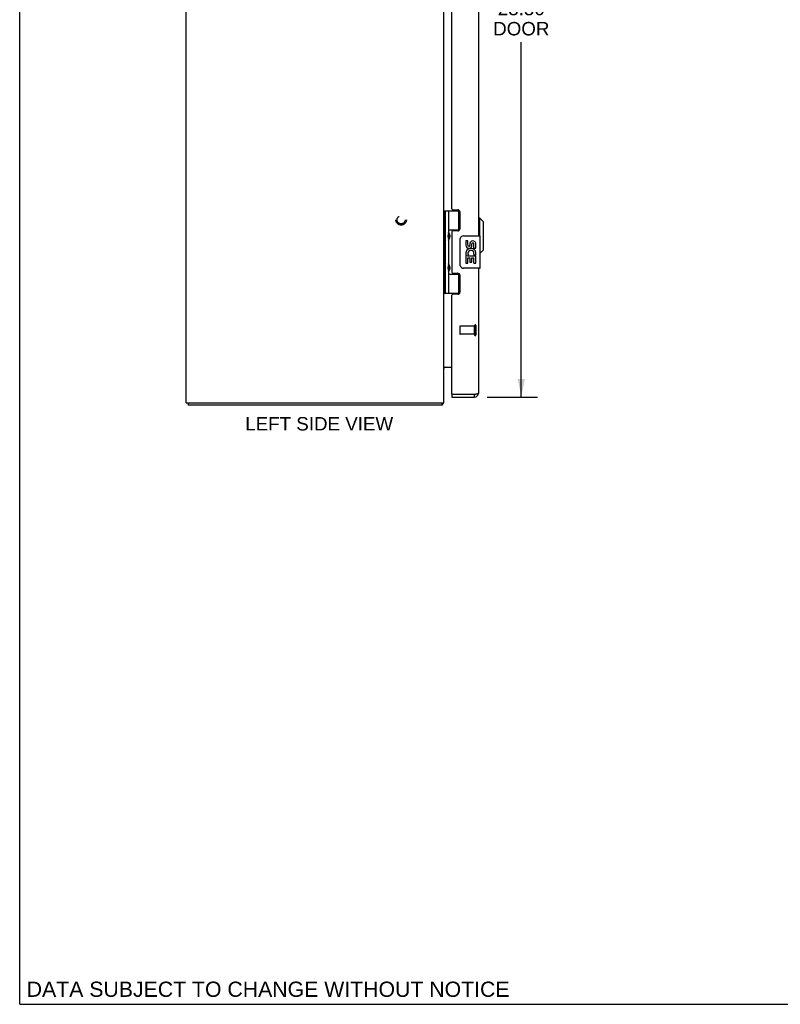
# Model space of a CAD drawing. Header units: inches. Extents: x 0 to 94.4, y 0 to 61.1.
# Tile 1 of 4: x 0 to 23.6, y 0 to 30.6. Entities that reach past the tile are written whole.
import ezdxf

# ---------------------------------------------------------------- set-up
doc = ezdxf.new("R2010")
doc.units = ezdxf.units.IN
doc.header["$LTSCALE"] = 5.194444
doc.header["$MEASUREMENT"] = 0
doc.linetypes.add('HIDDEN', pattern=[0.2, 0.1, -0.1])
doc.layers.get('0').update_dxf_attribs({"linetype": 'CONTINUOUS'})
for name, color, linetype in [('02___PRT_ALL_AXES', 7, 'CONTINUOUS'), ('DEFAULT_2', 8, 'HIDDEN'), ('DIMENSIONS', 7, 'CONTINUOUS')]:
    doc.layers.add(name, color=color, linetype=linetype)
doc.styles.get("Standard").update_dxf_attribs({"font": 'arial.ttf'})
doc.dimstyles.new('DIMSTYLE_1', dxfattribs={"dimtxt": 0.416667, "dimasz": 0.555556, "dimexe": 0.09, "dimexo": 0.07, "dimgap": 0.0375, "dimtad": 0, "dimtih": 1, "dimtoh": 1, "dimzin": 4, "dimdsep": 46, "dimtxsty": 'Standard', "dimblk": '_FILLED', "dimblk1": '_FILLED', "dimblk2": '_FILLED', "dimcen": 0.09, "dimazin": 1, "dimtfac": 1, "dimtdec": 3, "dimtofl": 0, "dimtmove": 0, "dimatfit": 3, "dimldrblk": '_FILLED', "dimfxl": 1, "dimtolj": 1, "dimtzin": 4, "dimarcsym": 0})

# ---------------------------------------------------------------- blocks, each defined once
blk = doc.blocks.new('_FILLED')
at = {"color": 0, "linetype": 'ByBlock'}
blk.add_solid([(0, 0), (-1, 0.2), (-1, -0.2)], dxfattribs=at)
blk = doc.blocks.new('*D4')
at = {"layer": 'DIMENSIONS', "color": 2, "linetype": 'Continuous'}
for p, q in [((14.511, 42.345), (16.071, 42.345)), ((15.571, 42.345), (15.571, 31.318)), ((15.571, 18.845), (15.571, 29.86)), ((14.511, 18.845), (16.071, 18.845))]:
    blk.add_line(p, q, dxfattribs=at)
at = {"layer": 'DIMENSIONS', "color": 2, "linetype": 'Continuous', "xscale": 0.5555555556, "yscale": 0.5555555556, "zscale": 0.5555555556}
for p, rotation in [((15.571, 42.345), 90), ((15.571, 18.845), 270)]:
    blk.add_blockref('_FILLED', p, dxfattribs=dict(at, rotation=rotation))
at = {"layer": 'DIMENSIONS', "color": 2, "linetype": 'Continuous', "insert": (15.571, 31.11), "char_height": 0.4167, "width": 1.74411, "attachment_point": 2, "line_spacing_factor": 0.9}
blk.add_mtext('23.50\\PDOOR', dxfattribs=at)

msp = doc.modelspace()

# ---------------------------------------------------------------- linework, layer by layer
at = {"color": 7, "linetype": 'Continuous'}
for p, q in [((0, 0), (0, 61.111)), ((13.171, 24.625), (13.656, 24.625)), ((13.171, 24.625), (13.171, 22.066)), ((13.21, 24.625), (13.21, 22.066)), ((13.309, 24.625), (13.309, 23.938)), ((13.629, 24.034), (13.629, 24.625)), ((14.279, 24.397), (14.239, 24.397)), ((14.397, 24.278), (14.279, 24.397)), ((14.279, 23.845), (14.279, 24.397)), ((14.397, 23.412), (14.397, 24.278)), ((13.166, 23.967), (13.171, 23.967)), ((13.309, 24.034), (13.656, 24.034)), ((13.325, 23.908), (13.325, 23.908)), ((13.325, 23.907), (13.325, 23.908)), ((13.325, 23.907), (13.325, 23.767)), ((13.598, 24.025), (13.65, 24.025)), ((13.774, 23.845), (14.284, 23.845)), ((13.166, 23.708), (13.171, 23.707)), ((13.309, 23.737), (13.309, 22.954)), ((13.325, 23.766), (13.325, 23.767)), ((13.674, 22.945), (13.674, 23.745)), ((14.299, 22.86), (14.299, 23.83)), ((14.397, 23.412), (14.299, 23.315)), ((13.166, 22.983), (13.171, 22.983)), ((13.325, 22.924), (13.325, 22.924)), ((13.325, 22.923), (13.325, 22.924)), ((13.325, 22.923), (13.325, 22.783)), ((13.166, 22.724), (13.171, 22.723)), ((13.309, 22.753), (13.309, 22.066)), ((13.309, 22.656), (13.656, 22.656)), ((13.325, 22.782), (13.325, 22.783)), ((13.65, 22.665), (13.598, 22.665)), ((13.629, 22.066), (13.629, 22.656)), ((14.284, 22.845), (13.774, 22.845)), ((13.171, 22.066), (13.656, 22.066)), ((5.229, 18.67), (5.229, 18.595)), ((13.103, 18.67), (13.103, 18.595)), ((13.128, 18.626), (13.103, 18.654)), ((13.414, 18.92), (13.429, 18.92)), ((13.414, 18.92), (13.414, 18.845)), ((14.122, 18.845), (14.122, 18.92)), ((0, 0), (94.444, 0))]:
    msp.add_line(p, q, dxfattribs=at)
at = {"color": 3, "linetype": 'Continuous'}
for p, q in [((5.166, 18.67), (5.166, 42.52)), ((13.166, 18.67), (13.166, 42.52)), ((14.239, 37.345), (14.239, 23.845)), ((13.414, 24.687), (13.414, 36.504)), ((13.445, 24.656), (13.602, 24.656)), ((13.664, 24.594), (13.664, 24.065)), ((13.414, 23.972), (13.414, 22.719)), ((13.602, 24.003), (13.445, 24.003)), ((13.445, 22.688), (13.602, 22.688)), ((13.664, 22.626), (13.664, 22.097)), ((14.239, 22.845), (14.239, 18.962)), ((13.414, 18.935), (13.414, 22.004)), ((13.602, 22.035), (13.445, 22.035)), ((13.173, 19.77), (13.414, 19.77)), ((5.166, 18.67), (13.166, 18.67)), ((13.414, 18.845), (14.122, 18.845)), ((14.122, 18.92), (13.429, 18.92)), ((14.144, 18.925), (14.122, 18.92)), ((14.152, 18.927), (14.144, 18.925)), ((14.157, 18.928), (14.152, 18.927)), ((14.162, 18.93), (14.157, 18.928)), ((14.167, 18.931), (14.162, 18.93)), ((14.172, 18.932), (14.167, 18.931)), ((14.177, 18.933), (14.172, 18.932)), ((14.181, 18.935), (14.177, 18.933)), ((14.186, 18.936), (14.181, 18.935)), ((14.191, 18.937), (14.186, 18.936)), ((13.103, 18.595), (5.229, 18.595))]:
    msp.add_line(p, q, dxfattribs=at)
at = {"color": 7, "linetype": 'Continuous'}
for points in [[(13.309, 23.981), (13.31, 23.973), (13.312, 23.963), (13.315, 23.953), (13.319, 23.942), (13.324, 23.93), (13.328, 23.918), (13.333, 23.907), (13.338, 23.895), (13.342, 23.883), (13.346, 23.872), (13.349, 23.86), (13.351, 23.849), (13.352, 23.837), (13.351, 23.826), (13.349, 23.814), (13.346, 23.803), (13.342, 23.791), (13.338, 23.78), (13.333, 23.768), (13.328, 23.756), (13.324, 23.745), (13.319, 23.733), (13.315, 23.722), (13.312, 23.711), (13.31, 23.702), (13.309, 23.693)], [(13.674, 23.745), (13.674, 23.752), (13.675, 23.758), (13.676, 23.764), (13.677, 23.77), (13.679, 23.776), (13.681, 23.782)], [(13.309, 22.997), (13.31, 22.989), (13.312, 22.979), (13.315, 22.969), (13.319, 22.958), (13.324, 22.946), (13.328, 22.934), (13.333, 22.923), (13.338, 22.911), (13.342, 22.899), (13.346, 22.888), (13.349, 22.876), (13.351, 22.865), (13.352, 22.853), (13.351, 22.842), (13.349, 22.83), (13.346, 22.819), (13.342, 22.807), (13.338, 22.796), (13.333, 22.784), (13.328, 22.772), (13.324, 22.761), (13.319, 22.749), (13.315, 22.738), (13.312, 22.727), (13.31, 22.718), (13.309, 22.709)], [(13.681, 22.909), (13.679, 22.915), (13.677, 22.921), (13.676, 22.927), (13.675, 22.933), (13.674, 22.939), (13.674, 22.945)]]:
    msp.add_lwpolyline(points, dxfattribs=at)
at = {"color": 3, "linetype": 'Continuous'}
for points in [[(13.167, 19.753), (13.167, 19.751), (13.166, 19.75), (13.166, 19.749), (13.166, 19.747)], [(13.173, 19.77), (13.173, 19.769), (13.173, 19.768), (13.173, 19.767), (13.173, 19.766), (13.173, 19.765), (13.173, 19.763), (13.172, 19.762), (13.172, 19.761), (13.171, 19.759), (13.17, 19.758), (13.17, 19.757), (13.169, 19.755), (13.168, 19.754), (13.167, 19.753)], [(13.173, 19.751), (13.173, 19.752), (13.173, 19.752), (13.173, 19.753), (13.173, 19.753), (13.173, 19.754), (13.173, 19.755), (13.173, 19.756), (13.172, 19.757), (13.172, 19.758), (13.171, 19.759), (13.171, 19.759)], [(14.239, 18.962), (14.239, 18.962), (14.239, 18.961), (14.239, 18.961), (14.239, 18.96), (14.238, 18.959), (14.238, 18.959), (14.238, 18.958), (14.237, 18.957), (14.237, 18.957), (14.236, 18.956), (14.235, 18.956), (14.235, 18.955), (14.234, 18.954), (14.233, 18.954), (14.232, 18.953), (14.231, 18.952), (14.23, 18.952), (14.229, 18.951), (14.228, 18.951), (14.227, 18.95), (14.226, 18.949), (14.224, 18.949), (14.223, 18.948), (14.222, 18.948), (14.22, 18.947), (14.219, 18.946), (14.217, 18.946), (14.216, 18.945), (14.214, 18.944), (14.212, 18.944), (14.21, 18.943), (14.209, 18.943), (14.207, 18.942), (14.205, 18.941), (14.203, 18.941), (14.201, 18.94), (14.199, 18.94), (14.197, 18.939), (14.195, 18.938), (14.193, 18.938), (14.191, 18.937)], [(13.119, 18.613), (13.117, 18.609), (13.116, 18.607), (13.115, 18.605), (13.114, 18.604), (13.113, 18.602), (13.112, 18.601), (13.111, 18.599), (13.11, 18.598), (13.109, 18.597), (13.108, 18.597), (13.107, 18.596), (13.106, 18.596), (13.105, 18.595), (13.104, 18.595), (13.103, 18.595)], [(13.128, 18.626), (13.127, 18.625), (13.126, 18.624), (13.125, 18.622), (13.124, 18.62), (13.122, 18.619), (13.121, 18.617), (13.12, 18.615), (13.119, 18.613)]]:
    msp.add_lwpolyline(points, dxfattribs=at)
for centre, radius, start, end in [((13.445, 24.687), 0.031, 180, 270), ((13.602, 24.594), 0.062, 0, 90), ((13.445, 23.972), 0.031, 90, 180), ((13.602, 24.065), 0.062, 270, 360), ((13.445, 22.719), 0.031, 180, 270), ((13.602, 22.626), 0.062, 0, 90), ((13.445, 22.004), 0.031, 90, 180), ((13.602, 22.097), 0.062, 270, 360), ((13.208, 19.728), 0.042, 90, 180), ((14.122, 18.962), 0.117, 270, 360), ((13.049, 18.712), 0.117, 312.5569, 338.9598), ((13.429, 18.935), 0.015, 180, 270)]:
    msp.add_arc(centre, radius, start, end, dxfattribs=at)
at = {"color": 7, "linetype": 'Continuous'}
for centre, radius, start, end in [((13.235, 23.907), 0.09, 0.672, 34.6434), ((13.774, 23.745), 0.1, 90, 158.8004), ((14.284, 23.83), 0.015, 0, 90), ((13.235, 23.767), 0.09, 325.3566, 359.328), ((13.235, 22.923), 0.09, 0.672, 34.6434), ((13.235, 22.783), 0.09, 325.3566, 359.328), ((13.774, 22.945), 0.1, 201.205, 270), ((14.284, 22.86), 0.015, 270, 360), ((14.122, 18.962), 0.042, 270, 295.8363)]:
    msp.add_arc(centre, radius, start, end, dxfattribs=at)
for centre in [(13.398, 23.837), (13.398, 22.853)]:
    msp.add_ellipse(centre, major_axis=(0, 0.188), ratio=0.5625, start_param=1.007189, end_param=2.134404, dxfattribs=at)
at = {"layer": '02___PRT_ALL_AXES', "color": 7, "linetype": 'Continuous'}
for p, q in [((13.598, 24.025), (13.598, 24.003)), ((13.912, 23.691), (13.85, 23.691)), ((13.85, 23.691), (13.85, 23.555)), ((13.912, 23.555), (13.912, 23.691)), ((13.978, 23.617), (13.978, 23.548)), ((14.038, 23.555), (14.038, 23.597)), ((14.101, 23.461), (14.101, 23.597)), ((14.162, 23.461), (14.162, 23.617)), ((13.868, 23.23), (13.85, 23.23)), ((13.85, 23.23), (13.85, 23)), ((13.902, 23.23), (13.93, 23.249)), ((13.902, 23.23), (14.162, 23.23)), ((14.093, 23.266), (14.151, 23.241)), ((14.101, 23.461), (14.162, 23.461)), ((14.162, 23.277), (14.162, 23.33)), ((14.162, 23), (14.162, 23.23)), ((13.85, 23), (13.912, 23)), ((13.912, 23.167), (13.978, 23.167)), ((13.912, 23), (13.912, 23.167)), ((13.978, 23.167), (13.978, 23.031)), ((13.978, 23.031), (14.038, 23.031)), ((14.038, 23.167), (14.101, 23.167)), ((14.038, 23.031), (14.038, 23.167)), ((14.101, 23), (14.101, 23.167)), ((14.101, 23), (14.162, 23)), ((13.598, 22.688), (13.598, 22.665))]:
    msp.add_line(p, q, dxfattribs=at)
at = {"layer": '02___PRT_ALL_AXES', "color": 8, "linetype": 'HIDDEN'}
for p, q in [((14.121, 21.044), (13.674, 21.044)), ((14.121, 20.796), (13.674, 20.796)), ((14.121, 20.796), (14.121, 21.044))]:
    msp.add_line(p, q, dxfattribs=at)
msp.add_circle((11.841, 24.345), 0.124, dxfattribs=at)
at = {"layer": '02___PRT_ALL_AXES', "color": 7, "linetype": 'Continuous'}
for centre, radius, start, end in [((13.944, 23.555), 0.0943, 180, 360), ((13.944, 23.555), 0.0314, 180, 261.2295), ((13.943, 23.56), 0.0362, 263.4285, 341.7628), ((14.07, 23.597), 0.0943, 71.7267, 167.4338), ((14.07, 23.597), 0.0314, 0, 180.0485), ((14.07, 23.597), 0.0943, 12.5402, 71.701), ((14.003, 23.303), 0.154, 161.4199, 206.1963), ((14.007, 23.303), 0.157, 9.7031, 161.8791), ((14.007, 23.303), 0.157, 205.737, 207.8532), ((14.007, 23.303), 0.0943, 336.5966, 215.1122), ((14.007, 23.303), 0.157, 336.5966, 350.2969)]:
    msp.add_arc(centre, radius, start, end, dxfattribs=at)
at = {"layer": 'DEFAULT_2', "color": 8, "linetype": 'HIDDEN'}
for p, q in [((13.664, 21.034), (13.664, 20.806)), ((14.121, 21.062), (14.121, 20.778)), ((14.164, 21.062), (14.164, 20.778))]:
    msp.add_line(p, q, dxfattribs=at)
for radius in [0.164, 0.124]:
    msp.add_circle((11.841, 24.345), radius, dxfattribs=at)
for centre, radius, start, end in [((14.143, 21.062), 0.0215, 0, 180), ((13.674, 21.034), 0.01, 90, 180), ((13.674, 20.806), 0.01, 180, 270), ((14.143, 20.778), 0.0215, 180, 360)]:
    msp.add_arc(centre, radius, start, end, dxfattribs=at)

# ---------------------------------------------------------------- texts
at = {"layer": 'DIMENSIONS', "color": 2, "linetype": 'Continuous', "attachment_point": 2, "line_spacing_factor": 0.9}
for s, insert, char_height, width in [('LEFT SIDE VIEW', (9.297, 18.224), 0.41667, 4.58178), ('DATA SUBJECT TO CHANGE WITHOUT NOTICE', (7.712, 0.704), 0.47222, 14.96014)]:
    msp.add_mtext(s, dxfattribs=dict(at, insert=insert, char_height=char_height, width=width))

# ---------------------------------------------------------------- dimensions: what is measured, and where the dimension line sits
at = {"layer": 'DIMENSIONS', "color": 2, "linetype": 'Continuous'}
dim = msp.add_linear_dim(base=(15.571, 18.845), p1=(14.441, 42.345), p2=(14.441, 18.845), angle=270, text='<>\\PDOOR', dimstyle='DIMSTYLE_1', dxfattribs=at)
dim.commit()
dim.dimension.update_dxf_attribs({"geometry": '*D4', "text_midpoint": (15.571, 30.589), "dimtype": 160})

doc.saveas('drawing.dxf')
